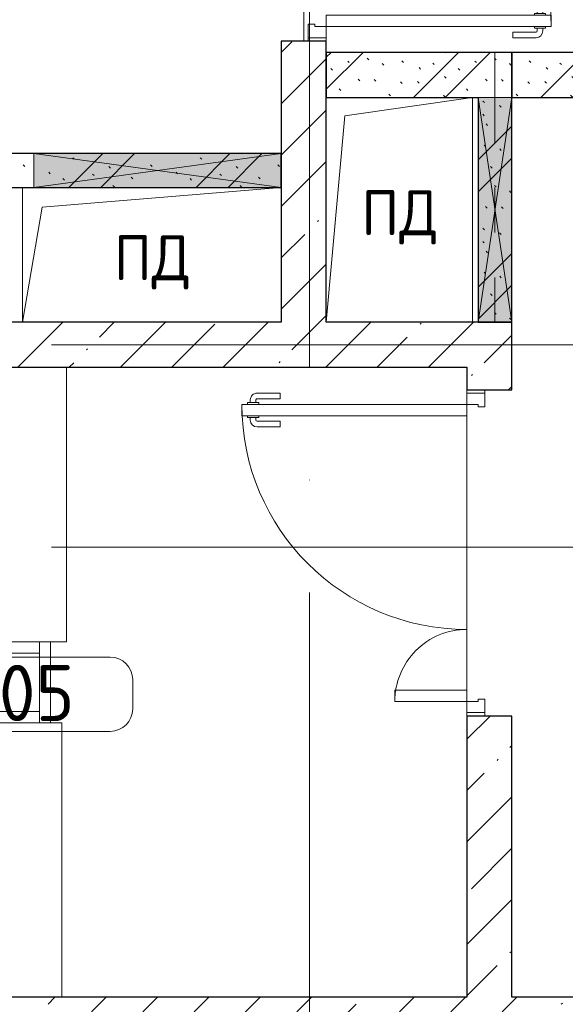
# Model space of a CAD drawing. Header units: millimetres. Extents: x -19737 to 100106, y -4436 to 96517.
# Tile 32 of 59: x 43270 to 45695, y 83769 to 88145. Entities that reach past the tile are written whole.
import ezdxf

# ---------------------------------------------------------------- set-up
doc = ezdxf.new("R2010")
doc.units = ezdxf.units.MM
doc.linetypes.add('3_ Штрих_ 1 х 1 мм', pattern=[400, 200, -200])
doc.linetypes.add('ADSK_Линия сетки', pattern=[5000, 4000, -500, 0, -500])
for name, color, linetype, lineweight in [('A-____-NOTE-TEXT', 7, 'Continuous', 18), ('A-AREA-____-IDEN', 7, 'Continuous', 9), ('A-DOOR-____-MCUT', 7, 'Continuous', 9), ('A-DOOR-____-OTLN', 7, 'Continuous', 18), ('A-DOOR-FRAM-MCUT', 7, 'Continuous', 9), ('A-FLOR-____-OTLN', 7, 'Continuous', 18), ('A-GENM-____-OTLN', 7, 'Continuous', 18), ('A-GLAZ-____-MCUT', 7, 'Continuous', 9), ('A-GLAZ-____-OTLN', 7, 'Continuous', 18), ('A-WALL-____-MCUT', 7, 'Continuous', 40), ('A-WALL-____-PATT', 7, 'Continuous', 40), ('I-WALL-____-MCUT', 7, 'Continuous', 40), ('M-EQPM-____-OTLN', 7, 'Continuous', 18), ('S-BEAM-____-OTLN', 7, 'Continuous', 18), ('S-GRID-____-OTLN', 7, 'Continuous', 9), ('S-STRS-____-OTLN', 7, 'Continuous', 18), ('Ограждение', 7, 'Continuous', 18), ('Поручни', 7, 'Continuous', 18)]:
    doc.layers.add(name, color=color, linetype=linetype, lineweight=lineweight)
doc.styles.add('GOST Common', font='GOST_Common.ttf', dxfattribs={"height": 200})
doc.styles.add('GOST Common_2', font='GOST_Common.ttf', dxfattribs={"height": 250})
pattern_1 = [(45, (0, 0), (-228.0985, 228.0985), []), (45, (228.1, 0), (-228.0985, 228.0985), [403.225, -80.645, 6.706, -73.939])]
pattern_2 = [(135, (300.56, 377.28), (-565.6854, 6e-14), [10, -790]), (135, (349.8, 474.73), (-565.6854, 6e-14), [10, -790]), (135, (423.93, 473.06), (-565.6854, 6e-14), [10, -790]), (135, (229.92, 447.9), (-565.6854, 6e-14), [10, -790]), (135, (155.08, 447.9), (-565.6854, 6e-14), [10, -790]), (135, (114.9, 369.03), (-565.6854, 6e-14), [10, -790]), (135, (132.43, 285.8), (-565.6854, 6e-14), [10, -790]), (135, (214.66, 322), (-565.6854, 6e-14), [10, -790]), (135, (198.16, 261.88), (-565.6854, 6e-14), [10, -790]), (135, (45.2, 272.9), (-565.6854, 6e-14), [10, -790]), (135, (42.32, 336.16), (-565.6854, 6e-14), [10, -790]), (135, (92.26, 192.24), (-565.6854, 6e-14), [10, -790]), (135, (7.07, 149.2), (-565.6854, 6e-14), [10, -790]), (135, (80.6, 95.1), (-565.6854, 6e-14), [10, -790]), (135, (79.53, 36.94), (-565.6854, 6e-14), [10, -790]), (135, (153.87, 74.56), (-565.6854, 6e-14), [10, -790]), (135, (228.35, 124.8), (-565.6854, 6e-14), [10, -790]), (135, (279.75, 180.4), (-565.6854, 6e-14), [10, -790]), (135, (282.9, 31.63), (-565.6854, 6e-14), [10, -790]), (135, (377.38, 53.45), (-565.6854, 6e-14), [10, -790]), (135, (352.28, 102.7), (-565.6854, 6e-14), [10, -790]), (135, (354.05, 0), (-565.6854, 6e-14), [10, -790]), (135, (553.23, 16.45), (-565.6854, 6e-14), [10, -790]), (135, (542.38, 63.45), (-565.6854, 6e-14), [10, -790]), (135, (536.58, 239.3), (-565.6854, 6e-14), [10, -790]), (135, (475.85, 203.9), (-565.6854, 6e-14), [10, -790]), (135, (475.85, 316.54), (-565.6854, 6e-14), [10, -790]), (135, (520.8, 408.7), (-565.6854, 6e-14), [10, -790]), (135, (551.1, 470.8), (-565.6854, 6e-14), [10, -790]), (135, (235.25, 537.93), (-565.6854, 6e-14), [10, -790]), (135, (407.25, 547.65), (-565.6854, 6e-14), [10, -790]), (135, (94.5, 558.6), (-565.6854, 6e-14), [10, -790]), (135, (46.4, 532.3), (-565.6854, 6e-14), [10, -790]), (135, (85.56, 465.04), (-565.6854, 6e-14), [10, -790]), (135, (355.53, 181.14), (-565.6854, 6e-14), [10, -790]), (135, (362.23, 243.6), (-565.6854, 6e-14), [10, -790]), (135, (413.45, 344.1), (-565.6854, 6e-14), [10, -790]), (135, (286.3, 273.25), (-565.6854, 6e-14), [10, -790]), (135, (423.02, 263.72), (-565.6854, 6e-14), [10, -790]), (135, (162.94, 190.2), (-565.6854, 6e-14), [10, -790]), (135, (470.25, 120.93), (-565.6854, 6e-14), [10, -790]), (135, (484.48, 9.78), (-565.6854, 6e-14), [10, -790]), (45, (0, 212.13), (-565.6854, 0), []), (45, (212.13, 0), (-565.6854, 0), []), (45, (353.55, 0), (-565.6854, 0), []), (45, (0, 353.55), (-565.6854, 0), [])]

# ---------------------------------------------------------------- blocks, each defined once
blk = doc.blocks.new('АР_Дверь двупольная - 1450х2100h_1000_300__ЛК_EIS60-3043928-02_К2')
at = {"layer": 'A-DOOR-____-MCUT', "color": 254, "lineweight": 15, "true_color": 0xcccccc}
for p, q in [((660, 1100), (610, 1100)), ((610, 1100), (610, 100)), ((660, 100), (660, 1100)), ((-660, 100), (-660, 420)), ((-660, 420), (-610, 420)), ((-610, 420), (-610, 100)), ((-610, 100), (-660, 100)), ((610, 100), (660, 100))]:
    blk.add_line(p, q, dxfattribs=at)
at = {"layer": 'A-DOOR-____-OTLN', "color": 254, "lineweight": 5, "true_color": 0xcccccc}
for p, q in [((602, 1062.5), (590, 1062.5)), ((602, 1075), (602, 1025)), ((610, 1075), (602, 1075)), ((660, 1075), (668, 1075)), ((668, 1075), (668, 1025)), ((668, 1062.5), (680, 1062.5)), ((560, 930), (560, 1032.5)), ((585, 930), (585, 1032.5)), ((602, 1037.5), (590, 1037.5)), ((602, 1025), (610, 1025)), ((668, 1025), (660, 1025)), ((668, 1037.5), (680, 1037.5)), ((685, 930), (685, 1032.5)), ((710, 930), (710, 1032.5)), ((585, 930), (560, 930)), ((685, 930), (710, 930))]:
    blk.add_line(p, q, dxfattribs=at)
at = {"layer": 'A-DOOR-____-OTLN', "color": 254, "lineweight": 13, "true_color": 0xcccccc}
for centre, radius, start, end in [((660, 100), 1000, 90, 180), ((-660, 100), 320, 0, 90)]:
    blk.add_arc(centre, radius, start, end, dxfattribs=at)
at = {"layer": 'A-DOOR-____-OTLN', "color": 254, "lineweight": 5, "true_color": 0xcccccc}
for centre, radius, start, end in [((590, 1032.5), 30, 90, 180), ((680, 1032.5), 30, 0, 90), ((590, 1032.5), 4.99, 90, 180), ((680, 1032.5), 4.99, 0, 90)]:
    blk.add_arc(centre, radius, start, end, dxfattribs=at)
at = {"layer": 'A-DOOR-FRAM-MCUT', "color": 254, "lineweight": 15, "true_color": 0xcccccc}
for p, q in [((-710, 100), (-725, 100)), ((-710, 100), (-660, 100)), ((-710, 20), (-710, 100)), ((-660, 100), (-660, 50)), ((710, 100), (660, 100)), ((660, 100), (660, 50)), ((710, 20), (710, 100)), ((710, 100), (725, 100)), ((-660, 50), (-650, 50)), ((-650, 50), (-650, 20)), ((660, 50), (650, 50)), ((650, 50), (650, 20)), ((-710, 20), (-725, 20)), ((-650, 20), (-710, 20)), ((650, 20), (710, 20)), ((710, 20), (725, 20))]:
    blk.add_line(p, q, dxfattribs=at)
blk = doc.blocks.new('АР_Дверь двупольная - 1450х2100h_1000_300__Тамбур шлюз_EI30-4889011-02_К2')
at = {"layer": 'A-DOOR-____-MCUT', "color": 254, "lineweight": 15, "true_color": 0xcccccc}
for p, q in [((660, 1100), (610, 1100)), ((610, 1100), (610, 100)), ((660, 100), (660, 1100)), ((-660, 100), (-660, 420)), ((-660, 420), (-610, 420)), ((-610, 420), (-610, 100)), ((-610, 100), (-660, 100)), ((610, 100), (660, 100))]:
    blk.add_line(p, q, dxfattribs=at)
at = {"layer": 'A-DOOR-____-OTLN', "color": 254, "lineweight": 5, "true_color": 0xcccccc}
for p, q in [((602, 1062.5), (590, 1062.5)), ((602, 1075), (602, 1025)), ((610, 1075), (602, 1075)), ((660, 1075), (668, 1075)), ((668, 1075), (668, 1025)), ((668, 1062.5), (680, 1062.5)), ((560, 930), (560, 1032.5)), ((585, 930), (585, 1032.5)), ((602, 1037.5), (590, 1037.5)), ((602, 1025), (610, 1025)), ((668, 1025), (660, 1025)), ((668, 1037.5), (680, 1037.5)), ((685, 930), (685, 1032.5)), ((710, 930), (710, 1032.5)), ((585, 930), (560, 930)), ((685, 930), (710, 930))]:
    blk.add_line(p, q, dxfattribs=at)
at = {"layer": 'A-DOOR-____-OTLN', "color": 254, "lineweight": 13, "true_color": 0xcccccc}
for centre, radius, start, end in [((660, 100), 1000, 90, 180), ((-660, 100), 320, 0, 90)]:
    blk.add_arc(centre, radius, start, end, dxfattribs=at)
at = {"layer": 'A-DOOR-____-OTLN', "color": 254, "lineweight": 5, "true_color": 0xcccccc}
for centre, radius, start, end in [((590, 1032.5), 30, 90, 180), ((680, 1032.5), 30, 0, 90), ((590, 1032.5), 4.99, 90, 180), ((680, 1032.5), 4.99, 0, 90)]:
    blk.add_arc(centre, radius, start, end, dxfattribs=at)
at = {"layer": 'A-DOOR-FRAM-MCUT', "color": 254, "lineweight": 15, "true_color": 0xcccccc}
for p, q in [((-710, 100), (-725, 100)), ((-710, 100), (-705, 100)), ((-710, 20), (-710, 100)), ((-705, 100), (-660, 100)), ((-660, 100), (-660, 50)), ((710, 100), (660, 100)), ((660, 100), (660, 50)), ((710, 20), (710, 100)), ((710, 100), (725, 100)), ((-660, 50), (-650, 50)), ((-650, 50), (-650, 20)), ((660, 50), (650, 50)), ((650, 50), (650, 20)), ((-710, 20), (-725, 20)), ((-705, 20), (-710, 20)), ((-650, 20), (-705, 20)), ((650, 20), (710, 20)), ((710, 20), (725, 20))]:
    blk.add_line(p, q, dxfattribs=at)
blk = doc.blocks.new('АР_Отверстие прямоугольное - ОВВ-5316635-02_К2')
at = {"layer": 'A-GLAZ-____-OTLN', "lineweight": 13, "true_color": 0xf9f9f9}
blk.add_hatch(color=7, dxfattribs=at).paths.add_polyline_path([(-375, -75), (625, -75), (625, 75), (-375, 75)])
at = {"layer": 'A-GLAZ-____-MCUT', "color": 254, "lineweight": 15, "true_color": 0xcccccc}
for p, q in [((-375, 75), (-375, -75)), ((625, 75), (625, -75))]:
    blk.add_line(p, q, dxfattribs=at)
at = {"layer": 'A-GLAZ-____-OTLN', "color": 254, "lineweight": 5, "true_color": 0xcccccc}
for p, q in [((625, 75), (-375, -75)), ((-375, 75), (625, -75))]:
    blk.add_line(p, q, dxfattribs=at)
at = {"layer": 'A-GLAZ-____-OTLN', "color": 254, "lineweight": 13, "true_color": 0xcccccc}
for p, q in [((625, 75), (-375, 75)), ((-375, 75), (-375, -75)), ((625, -75), (625, 75)), ((-375, -75), (625, -75))]:
    blk.add_line(p, q, dxfattribs=at)
blk = doc.blocks.new('АР_Отверстие прямоугольное - ОВВ-5755120-02_К2')
at = {"layer": 'A-GLAZ-____-OTLN', "lineweight": 13, "true_color": 0xf9f9f9}
blk.add_hatch(color=7, dxfattribs=at).paths.add_polyline_path([(675, -75), (675, 75), (-425, 75), (-425, -75), (31.6, -75)])
at = {"layer": 'A-GLAZ-____-MCUT', "color": 254, "lineweight": 15, "true_color": 0xcccccc}
for p, q in [((-425, 75), (-425, -75)), ((675, 75), (675, -75))]:
    blk.add_line(p, q, dxfattribs=at)
at = {"layer": 'A-GLAZ-____-OTLN', "color": 254, "lineweight": 5, "true_color": 0xcccccc}
for p, q in [((675, 75), (-425, -75)), ((-425, 75), (675, -75))]:
    blk.add_line(p, q, dxfattribs=at)
at = {"layer": 'A-GLAZ-____-OTLN', "color": 254, "lineweight": 13, "true_color": 0xcccccc}
for p, q in [((675, 75), (-425, 75)), ((-425, 75), (-425, -75)), ((675, -75), (675, 75)), ((-425, -75), (675, -75))]:
    blk.add_line(p, q, dxfattribs=at)
blk = doc.blocks.new('Супень_Л_2_01_1 этаж - Супень_Л_2_01_1 этаж-3967856-02_К2')
at = {"layer": 'S-STRS-____-OTLN', "color": 254, "lineweight": 13, "true_color": 0xcccccc}
for p, q in [((19775, 9570), (19825, 9570)), ((19825, 9570), (19825, 8350))]:
    blk.add_line(p, q, dxfattribs=at)
blk = doc.blocks.new('Ограждение - Ограждение-4129684-02_К2')
at = {"layer": 'Поручни', "color": 254, "lineweight": 13, "true_color": 0xcccccc}
for p, q in [((19725, 9930), (19775, 9930)), ((19775, 9930), (19775, 9570)), ((19725, 9880), (19725, 9620)), ((19775, 9570), (19725, 9570))]:
    blk.add_line(p, q, dxfattribs=at)
blk = doc.blocks.new('Ограждение - Ограждение-4144283-02_К2')
at = {"layer": 'Поручни', "color": 254, "lineweight": 13, "true_color": 0xcccccc}
for p, q in [((19425, 9570), (19425, 9620)), ((19725, 9620), (19425, 9620)), ((19725, 9620), (19725, 9570)), ((19725, 9570), (19425, 9570))]:
    blk.add_line(p, q, dxfattribs=at)
blk = doc.blocks.new('Ограждение - Ограждение-4144307-02_К2')
at = {"layer": 'Поручни', "color": 254, "lineweight": 13, "true_color": 0xcccccc}
for p, q in [((19425, 9930), (19725, 9930)), ((19425, 9880), (19425, 9930)), ((19725, 9930), (19725, 9880)), ((19425, 9880), (19725, 9880))]:
    blk.add_line(p, q, dxfattribs=at)
blk = doc.blocks.new('АР_Перемычка - 150_Уx2_50x5__Оп_0_50х5_-200-5316699-02_К2')
at = {"layer": 'S-BEAM-____-OTLN', "color": 254, "linetype": '3_ Штрих_ 1 х 1 мм', "lineweight": 15, "true_color": 0xdcdcdc}
for p, q in [((-500, 75), (-500, -75)), ((700, 75), (700, -75)), ((-500, 0), (500, 0)), ((500, 0), (700, 0))]:
    blk.add_line(p, q, dxfattribs=at)
blk = doc.blocks.new('АР_Канал вертикальный прямоугольный - ПД-2699822-02_К2')
at = {"layer": 'A-GENM-____-OTLN', "color": 253, "lineweight": 13, "true_color": 0xaaaaaa}
for p, q in [((-575, -300), (-575, 300)), ((-575, 300), (575, 300))]:
    blk.add_line(p, q, dxfattribs=at)
at = {"layer": 'M-EQPM-____-OTLN', "color": 253, "lineweight": 13, "true_color": 0xaaaaaa}
for p, q in [((-575, -300), (-575, 300)), ((-575, 300), (575, 300)), ((-487.5, 212.5), (575, 300)), ((575, 300), (575, -300)), ((-575, -300), (-487.5, 212.5)), ((575, -300), (-575, -300))]:
    blk.add_line(p, q, dxfattribs=at)
blk = doc.blocks.new('АР_Канал вертикальный прямоугольный - ПД-2699825-02_К2')
at = {"layer": 'A-GENM-____-OTLN', "color": 253, "lineweight": 13, "true_color": 0xaaaaaa}
for p, q in [((-325, -500), (-325, 500)), ((-325, 500), (325, 500))]:
    blk.add_line(p, q, dxfattribs=at)
at = {"layer": 'M-EQPM-____-OTLN', "color": 253, "lineweight": 13, "true_color": 0xaaaaaa}
for p, q in [((-325, -500), (-325, 500)), ((-325, 500), (325, 500)), ((-242.5, 417.5), (325, 500)), ((325, 500), (325, -500)), ((-325, -500), (-242.5, 417.5)), ((325, -500), (-325, -500))]:
    blk.add_line(p, q, dxfattribs=at)
blk = doc.blocks.new('Наметкина 10_РД_АР_К2_отсоединено_rvt-1-02_К2')
at = {"layer": 'A-WALL-____-PATT', "lineweight": 5, "true_color": 0xcccccc}
h = blk.add_hatch(dxfattribs=at)
h.set_pattern_fill('FP_15', color=254, style=0, pattern_type=2)
h.set_pattern_definition(pattern_1)
h.paths.add_polyline_path([(33135.3, 86800), (33335.3, 86800), (33335.3, 88050), (33135.3, 88050), (33135.3, 87400)])
h.paths.add_polyline_path([(33135.3, 89500), (33335.3, 89500), (33335.3, 91650), (33135.3, 91650), (33135.3, 89600)])
h = blk.add_hatch(dxfattribs=at)
h.set_pattern_fill('FP_16', color=254, style=0, pattern_type=2)
h.set_pattern_definition(pattern_2)
h.paths.add_polyline_path([(34010.3, 87800), (34160.3, 87800), (34160.3, 88000), (33335.3, 88000), (33335.3, 87800)])
h = blk.add_hatch(dxfattribs=at)
h.set_pattern_fill('FP_16', color=254, style=0, pattern_type=2)
h.set_pattern_definition(pattern_2)
h.paths.add_polyline_path([(37010.3, 87800), (37010.3, 88000), (36460.3, 88000), (36460.3, 87800), (36667.4, 87800)])
h.paths.add_polyline_path([(34579.6, 87800), (34710.3, 87800), (34710.3, 88000), (34160.3, 88000), (34160.3, 87800)])
h = blk.add_hatch(dxfattribs=at)
h.set_pattern_fill('FP_16', color=254, style=0, pattern_type=2)
h.set_pattern_definition(pattern_2)
h.paths.add_polyline_path([(34160.3, 86800), (34160.3, 87800), (34010.3, 87800), (34010.3, 86800)])
h = blk.add_hatch(dxfattribs=at)
h.set_pattern_fill('FP_16', color=254, style=0, pattern_type=2)
h.set_pattern_definition(pattern_2)
h.paths.add_polyline_path([(33135.3, 87400), (33135.3, 87550), (31490.3, 87550), (31490.3, 87400), (32491.9, 87400)])
h.paths.add_polyline_path([(29990.3, 87400), (29990.3, 87550), (29380.3, 87550), (29380.3, 87400)])
h.paths.add_polyline_path([(28880.3, 87400), (28880.3, 87550), (27910.3, 87550), (27910.3, 87400), (28316.5, 87400)])
h = blk.add_hatch(dxfattribs=at)
h.set_pattern_fill('FP_15', color=254, style=0, pattern_type=2)
h.set_pattern_definition(pattern_1)
h.paths.add_polyline_path([(33960.3, 86600), (33960.3, 86800), (27910.3, 86800), (27910.3, 86600), (32491.9, 86600)])
h = blk.add_hatch(dxfattribs=at)
h.set_pattern_fill('FP_15', color=254, style=0, pattern_type=2)
h.set_pattern_definition(pattern_1)
h.paths.add_polyline_path([(34160.3, 83800), (34160.3, 85050), (33960.3, 85050), (33960.3, 83800)])
h.paths.add_polyline_path([(33960.3, 86500), (34160.3, 86500), (34160.3, 86800), (33960.3, 86800), (33960.3, 86600)])
h = blk.add_hatch(dxfattribs=at)
h.set_pattern_fill('FP_15', color=254, style=0, pattern_type=2)
h.set_pattern_definition(pattern_1)
h.paths.add_polyline_path([(40842.8, 83550), (41410.3, 83550), (41410.3, 83800), (26685.3, 83800), (26685.3, 83550), (36667.4, 83550)])
h.paths.add_polyline_path([(25685.3, 83550), (25685.3, 83800), (25010.3, 83800), (25010.3, 83550)])
at = {"layer": 'A-FLOR-____-OTLN', "color": 254, "lineweight": 13, "true_color": 0xcccccc}
for p, q in [((33235.3, 88380), (33235.3, 88050)), ((33235.3, 88050), (33235.3, 88380)), ((32180.3, 86600), (32180.3, 85380)), ((32180.3, 85380), (32180.3, 86600)), ((33960.3, 86485), (33960.3, 86500)), ((33960.3, 86500), (33960.3, 86485)), ((33960.3, 85165), (33960.3, 86385)), ((33960.3, 86385), (33960.3, 85165)), ((32180.3, 85380), (32110.3, 85380)), ((32110.3, 85380), (32180.3, 85380)), ((33960.3, 85050), (33960.3, 85065)), ((33960.3, 85065), (33960.3, 85050)), ((32110.3, 85020), (32160.3, 85020)), ((32160.3, 85020), (32160.3, 83800))]:
    blk.add_line(p, q, dxfattribs=at)
at = {"layer": 'A-WALL-____-MCUT', "color": 254, "lineweight": 30, "true_color": 0xcccccc}
for p, q in [((33135.3, 88050), (33135.3, 87550)), ((33335.3, 88050), (33135.3, 88050)), ((33335.3, 86800), (33335.3, 88050)), ((33135.3, 87550), (33135.3, 87400)), ((33135.3, 87400), (33135.3, 86800)), ((33135.3, 86800), (27910.3, 86800)), ((33960.3, 86800), (33335.3, 86800)), ((34010.3, 86800), (33960.3, 86800)), ((34160.3, 86800), (34010.3, 86800)), ((34160.3, 86500), (34160.3, 86800)), ((27910.3, 86600), (33960.3, 86600)), ((33960.3, 86600), (33960.3, 86500)), ((33960.3, 86500), (34160.3, 86500)), ((33960.3, 85050), (33960.3, 83800)), ((34160.3, 85050), (33960.3, 85050)), ((34160.3, 83800), (34160.3, 85050)), ((33960.3, 83800), (27910.3, 83800)), ((37010.3, 83800), (34160.3, 83800))]:
    blk.add_line(p, q, dxfattribs=at)
at = {"layer": 'I-WALL-____-MCUT', "color": 254, "lineweight": 30, "true_color": 0xcccccc}
for p, q in [((34160.3, 88000), (33335.3, 88000)), ((33335.3, 88000), (33335.3, 87800)), ((34160.3, 87800), (34160.3, 88000)), ((34710.3, 88000), (34160.3, 88000)), ((34160.3, 88000), (34160.3, 87800)), ((33335.3, 87800), (34010.3, 87800)), ((34010.3, 87800), (34010.3, 86800)), ((34160.3, 86800), (34160.3, 87800)), ((34160.3, 87800), (34710.3, 87800)), ((32035.3, 87550), (31490.3, 87550)), ((33135.3, 87550), (32035.3, 87550)), ((33135.3, 87400), (33135.3, 87550)), ((31490.3, 87400), (32035.3, 87400)), ((32035.3, 87400), (33135.3, 87400)), ((34010.3, 86800), (34160.3, 86800))]:
    blk.add_line(p, q, dxfattribs=at)
at = {"layer": 'A-DOOR-____-OTLN', "color": 7, "linetype": '3_ Штрих_ 1 х 1 мм', "lineweight": 30, "true_color": 0xccffff}
for name, p, rotation in [('АР_Дверь двупольная - 1450х2100h_1000_300__Тамбур шлюз_EI30-4889011-02_К2', (33235.3, 88775), 270), ('АР_Дверь двупольная - 1450х2100h_1000_300__ЛК_EIS60-3043928-02_К2', (34060.3, 85775), 89.99999999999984)]:
    blk.add_blockref(name, p, dxfattribs=dict(at, rotation=rotation))
at = {"layer": 'A-GLAZ-____-OTLN', "color": 7, "linetype": '3_ Штрих_ 1 х 1 мм', "lineweight": 30, "true_color": 0xccffff, "rotation": 89.99999999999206}
blk.add_blockref('АР_Отверстие прямоугольное - ОВВ-5316635-02_К2', (34085.3, 87175), dxfattribs=at)
at = {"layer": 'A-GLAZ-____-OTLN', "color": 7, "linetype": '3_ Штрих_ 1 х 1 мм', "lineweight": 30, "true_color": 0xccffff}
blk.add_blockref('АР_Отверстие прямоугольное - ОВВ-5755120-02_К2', (32460.3, 87475), dxfattribs=at)
at = {"layer": 'M-EQPM-____-OTLN', "color": 253, "lineweight": 5, "true_color": 0xaaaaaa}
for name, p in [('АР_Канал вертикальный прямоугольный - ПД-2699825-02_К2', (33660.3, 87300)), ('АР_Канал вертикальный прямоугольный - ПД-2699822-02_К2', (32560.3, 87100))]:
    blk.add_blockref(name, p, dxfattribs=at)
at = {"layer": 'S-BEAM-____-OTLN', "color": 7, "linetype": '3_ Штрих_ 1 х 1 мм', "lineweight": 30, "true_color": 0xccffff, "rotation": 89.99999999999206}
blk.add_blockref('АР_Перемычка - 150_Уx2_50x5__Оп_0_50х5_-200-5316699-02_К2', (34085.3, 87300), dxfattribs=at)
at = {"layer": 'S-STRS-____-OTLN', "color": 7, "linetype": '3_ Штрих_ 1 х 1 мм', "lineweight": 30, "true_color": 0xccffff}
blk.add_blockref('Супень_Л_2_01_1 этаж - Супень_Л_2_01_1 этаж-3967856-02_К2', (12335.3, 75450), dxfattribs=at)
at = {"layer": 'Ограждение', "color": 7, "linetype": '3_ Штрих_ 1 х 1 мм', "lineweight": 30, "true_color": 0xccffff}
for name in ['Ограждение - Ограждение-4144307-02_К2', 'Ограждение - Ограждение-4129684-02_К2', 'Ограждение - Ограждение-4144283-02_К2']:
    blk.add_blockref(name, (12335.3, 75450), dxfattribs=at)
at = {"layer": 'A-____-NOTE-TEXT', "color": 253, "lineweight": 5, "true_color": 0xaaaaaa, "char_height": 200, "width": 416.877, "attachment_point": 1, "style": 'GOST Common'}
for insert in [(33491.1, 87387.2), (32391.1, 87187.2)]:
    blk.add_mtext('ПД', dxfattribs=dict(at, insert=insert))
blk = doc.blocks.new('Марка помещения 2 - Марка помещения 2-1605974-02_К2')
at = {"layer": 'A-AREA-____-IDEN', "color": 253, "true_color": 0xaaaaaa}
for p, q in [((-1.797, 0.841), (1.569, 0.841)), ((-2.297, -0.309), (-2.297, 0.341)), ((2.069, 0.341), (2.069, -0.309)), ((1.569, -0.809), (-1.797, -0.809))]:
    blk.add_line(p, q, dxfattribs=at)
for centre, start, end in [((-1.797, 0.341), 90, 180), ((1.569, 0.341), 0, 90), ((-1.797, -0.309), 180, 270), ((1.569, -0.309), 270, 360)]:
    blk.add_arc(centre, 0.5, start, end, dxfattribs=at)

msp = doc.modelspace()

# ---------------------------------------------------------------- linework, layer by layer
at = {"layer": 'S-GRID-____-OTLN', "color": 253, "linetype": 'ADSK_Линия сетки', "true_color": 0xaaaaaa}
for p, q in [((44557.3, 71598.9), (44557.3, 96517.1)), ((57412, 86700), (21959.9, 86700)), ((57412, 85800), (21959.9, 85800))]:
    msp.add_line(p, q, dxfattribs=at)

# ---------------------------------------------------------------- block references
at = {"lineweight": 5}
msp.add_blockref('Наметкина 10_РД_АР_К2_отсоединено_rvt-1-02_К2', (11297, 0), dxfattribs=at)
at = {"layer": 'A-AREA-____-IDEN', "color": 253, "true_color": 0xaaaaaa, "xscale": 199.9999999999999, "yscale": 199.9999999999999, "zscale": 199.9999999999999}
msp.add_blockref('Марка помещения 2 - Марка помещения 2-1605974-02_К2', (43358.4, 85143.7), dxfattribs=at)

# ---------------------------------------------------------------- texts
at = {"layer": 'A-AREA-____-IDEN', "color": 253, "true_color": 0xaaaaaa, "insert": (43176.9, 85277.4), "char_height": 250, "width": 448.945, "attachment_point": 1, "style": 'GOST Common_2'}
msp.add_mtext('05', dxfattribs=at)

doc.saveas('drawing.dxf')
